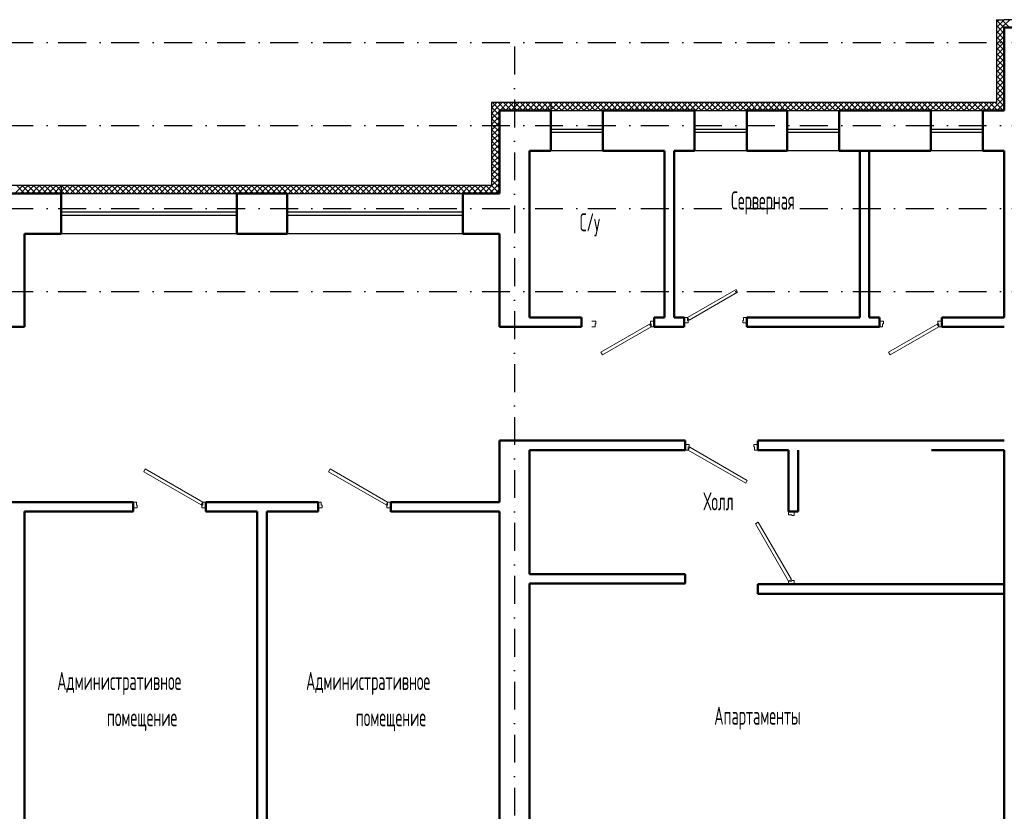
# Model space of a CAD drawing. Extents: x -1560602 to 321118, y -2308202 to -430103.
# Tile 89 of 104: x -1535127 to -1522665, y -2042018 to -2031993. Entities that reach past the tile are written whole.
import ezdxf

# ---------------------------------------------------------------- set-up
doc = ezdxf.new("R2010")
doc.units = 0
doc.header["$MEASUREMENT"] = 0
doc.linetypes.add('Dot & Dashed', pattern=[670.277762, 352.777767, -176.388884, 0, -141.111112])
doc.linetypes.add('Штрихпунктирная', pattern=[0.670278, 0.352778, -0.176389, 0, -0.141111])
doc.layers.get('0').update_dxf_attribs({"color": 255, "linetype": 'CONTINUOUS'})
doc.layers.add('Двери', color=4, linetype='CONTINUOUS', lineweight=15)
doc.layers.add('стены', color=5, linetype='CONTINUOUS', lineweight=50)
for name, color, linetype in [('Оси', 253, 'Dot & Dashed'), ('отделка', 240, 'CONTINUOUS'), ('Текст', 7, 'CONTINUOUS'), ('Утеплитель', 6, 'CONTINUOUS')]:
    doc.layers.add(name, color=color, linetype=linetype)
doc.styles.get("Standard").update_dxf_attribs({"font": 'spds.shx', "width": 0.7, "height": 250})

msp = doc.modelspace()

# ---------------------------------------------------------------- linework, layer by layer
at = {"color": 0, "ltscale": 100}
for p, q in [((-1522664.7, -2039738.4), (-1522664.7, -2040238.4)), ((-1522664.7, -2040238.4), (-1522664.7, -2041138.4)), ((-1522664.7, -2041838.4), (-1522664.7, -2040938.4))]:
    msp.add_line(p, q, dxfattribs=at)
at = {"layer": 'Двери', "color": 0, "linetype": 'Continuous'}
for p, q in [((-1526674.7, -2035763.1), (-1526059.9, -2035408.1)), ((-1526039.9, -2035442.7), (-1526654.7, -2035797.7)), ((-1526059.9, -2035408.1), (-1526039.9, -2035442.7)), ((-1527884.7, -2035813.1), (-1527834.7, -2035813.1)), ((-1527834.7, -2035843.1), (-1527844.7, -2035843.1)), ((-1527844.7, -2035843.1), (-1527844.7, -2035883.1)), ((-1527834.7, -2035813.1), (-1527834.7, -2035843.1)), ((-1527769.6, -2036203.5), (-1527154.7, -2035848.5)), ((-1527154.7, -2035848.5), (-1527134.7, -2035883.1)), ((-1527144.7, -2035843.1), (-1527144.7, -2035813.1)), ((-1527144.7, -2035813.1), (-1527094.7, -2035813.1)), ((-1527134.7, -2035843.1), (-1527144.7, -2035843.1)), ((-1527134.7, -2035883.1), (-1527134.7, -2035843.1)), ((-1526714.7, -2035763.1), (-1526674.7, -2035763.1)), ((-1526664.7, -2035833.1), (-1526714.7, -2035833.1)), ((-1526674.7, -2035763.1), (-1526674.7, -2035803.1)), ((-1526654.7, -2035797.7), (-1526674.7, -2035763.1)), ((-1526674.7, -2035803.1), (-1526664.7, -2035803.1)), ((-1526664.7, -2035803.1), (-1526664.7, -2035833.1)), ((-1525974.7, -2035833.1), (-1525974.7, -2035803.1)), ((-1525974.7, -2035803.1), (-1525964.7, -2035803.1)), ((-1525924.7, -2035833.1), (-1525974.7, -2035833.1)), ((-1525964.7, -2035803.1), (-1525964.7, -2035763.1)), ((-1525964.7, -2035763.1), (-1525924.7, -2035763.1)), ((-1524244.7, -2035813.1), (-1524194.7, -2035813.1)), ((-1524194.7, -2035843.1), (-1524204.7, -2035843.1)), ((-1524204.7, -2035843.1), (-1524204.7, -2035883.1)), ((-1524194.7, -2035813.1), (-1524194.7, -2035843.1)), ((-1524129.6, -2036203.5), (-1523514.7, -2035848.5)), ((-1523514.7, -2035848.5), (-1523494.7, -2035883.1)), ((-1523504.7, -2035843.1), (-1523504.7, -2035813.1)), ((-1523504.7, -2035813.1), (-1523454.7, -2035813.1)), ((-1523494.7, -2035843.1), (-1523504.7, -2035843.1)), ((-1523494.7, -2035883.1), (-1523494.7, -2035843.1)), ((-1527844.7, -2035883.1), (-1527884.7, -2035883.1)), ((-1527134.7, -2035883.1), (-1527749.6, -2036238.1)), ((-1527094.7, -2035883.1), (-1527134.7, -2035883.1)), ((-1524204.7, -2035883.1), (-1524244.7, -2035883.1)), ((-1523494.7, -2035883.1), (-1524109.6, -2036238.1)), ((-1523454.7, -2035883.1), (-1523494.7, -2035883.1)), ((-1527749.6, -2036238.1), (-1527769.6, -2036203.5)), ((-1524109.6, -2036238.1), (-1524129.6, -2036203.5)), ((-1526654.7, -2037373.1), (-1526704.7, -2037373.1)), ((-1526654.7, -2037403.1), (-1526654.7, -2037373.1)), ((-1525784.7, -2037373.1), (-1525834.7, -2037373.1)), ((-1525834.7, -2037373.1), (-1525834.7, -2037403.1)), ((-1526704.7, -2037443.1), (-1526664.7, -2037443.1)), ((-1526664.7, -2037443.1), (-1526664.7, -2037403.1)), ((-1526664.7, -2037403.1), (-1526654.7, -2037403.1)), ((-1526644.7, -2037408.5), (-1526664.7, -2037443.1)), ((-1526664.7, -2037443.1), (-1525937.3, -2037863.1)), ((-1525917.3, -2037828.5), (-1526644.7, -2037408.5)), ((-1525834.7, -2037403.1), (-1525824.7, -2037403.1)), ((-1525824.7, -2037403.1), (-1525824.7, -2037443.1)), ((-1525824.7, -2037443.1), (-1525784.7, -2037443.1)), ((-1533537.2, -2037683.1), (-1533557.2, -2037717.7)), ((-1533557.2, -2037717.7), (-1532829.7, -2038137.7)), ((-1532809.7, -2038103.1), (-1533537.2, -2037683.1)), ((-1531197.2, -2037683.1), (-1531217.2, -2037717.7)), ((-1531217.2, -2037717.7), (-1530489.7, -2038137.7)), ((-1530469.7, -2038103.1), (-1531197.2, -2037683.1)), ((-1525937.3, -2037863.1), (-1525917.3, -2037828.5)), ((-1533649.7, -2038103.1), (-1533689.7, -2038103.1)), ((-1533649.7, -2038143.1), (-1533649.7, -2038103.1)), ((-1532829.7, -2038137.7), (-1532809.7, -2038103.1)), ((-1532769.7, -2038103.1), (-1532809.7, -2038103.1)), ((-1532809.7, -2038103.1), (-1532809.7, -2038143.1)), ((-1531309.7, -2038103.1), (-1531349.7, -2038103.1)), ((-1531309.7, -2038143.1), (-1531309.7, -2038103.1)), ((-1530489.7, -2038137.7), (-1530469.7, -2038103.1)), ((-1530429.7, -2038103.1), (-1530469.7, -2038103.1)), ((-1530469.7, -2038103.1), (-1530469.7, -2038143.1)), ((-1533689.7, -2038173.1), (-1533639.7, -2038173.1)), ((-1533639.7, -2038143.1), (-1533649.7, -2038143.1)), ((-1533639.7, -2038173.1), (-1533639.7, -2038143.1)), ((-1532809.7, -2038143.1), (-1532819.7, -2038143.1)), ((-1532819.7, -2038143.1), (-1532819.7, -2038173.1)), ((-1532819.7, -2038173.1), (-1532769.7, -2038173.1)), ((-1531349.7, -2038173.1), (-1531299.7, -2038173.1)), ((-1531299.7, -2038143.1), (-1531309.7, -2038143.1)), ((-1531299.7, -2038173.1), (-1531299.7, -2038143.1)), ((-1530469.7, -2038143.1), (-1530479.7, -2038143.1)), ((-1530479.7, -2038143.1), (-1530479.7, -2038173.1)), ((-1530479.7, -2038173.1), (-1530429.7, -2038173.1)), ((-1525394.7, -2038263.1), (-1525394.7, -2038223.1)), ((-1525324.7, -2038223.1), (-1525324.7, -2038273.1)), ((-1525814.7, -2038375.6), (-1525780.1, -2038355.6)), ((-1525780.1, -2038355.6), (-1525360.1, -2039083.1)), ((-1525354.7, -2038263.1), (-1525394.7, -2038263.1)), ((-1525354.7, -2038273.1), (-1525354.7, -2038263.1)), ((-1525324.7, -2038273.1), (-1525354.7, -2038273.1)), ((-1525394.7, -2039103.1), (-1525814.7, -2038375.6)), ((-1525360.1, -2039083.1), (-1525394.7, -2039103.1)), ((-1525394.7, -2039143.1), (-1525394.7, -2039103.1)), ((-1525394.7, -2039103.1), (-1525354.7, -2039103.1)), ((-1525354.7, -2039103.1), (-1525354.7, -2039093.1)), ((-1525354.7, -2039093.1), (-1525324.7, -2039093.1)), ((-1525324.7, -2039093.1), (-1525324.7, -2039143.1))]:
    msp.add_line(p, q, dxfattribs=at)
at = {"layer": 'Оси', "color": 0, "linetype": 'Штрихпунктирная', "lineweight": -3, "ltscale": 1000}
for p, q in [((-1556760.1, -2032283.4), (-1508694.7, -2032283.4)), ((-1528864.7, -2032333.4), (-1528864.7, -2057488.4)), ((-1556760.1, -2033333.4), (-1497304.7, -2033333.4)), ((-1556760.1, -2034383.4), (-1497304.7, -2034383.4)), ((-1556760.1, -2035433.4), (-1497304.7, -2035433.4))]:
    msp.add_line(p, q, dxfattribs=at)
at = {"layer": 'отделка', "color": 0, "ltscale": 100}
for p, q in [((-1528404.7, -2033143.1), (-1527744.7, -2033143.1)), ((-1526584.7, -2033143.1), (-1525924.7, -2033143.1)), ((-1525414.7, -2033143.1), (-1524754.7, -2033143.1)), ((-1523594.7, -2033143.1), (-1522934.7, -2033143.1)), ((-1528404.7, -2033378.1), (-1527744.7, -2033378.1)), ((-1526584.7, -2033378.1), (-1525924.7, -2033378.1)), ((-1525414.7, -2033378.1), (-1524754.7, -2033378.1)), ((-1523594.7, -2033378.1), (-1522934.7, -2033378.1)), ((-1528404.7, -2033418.1), (-1527744.7, -2033418.1)), ((-1526584.7, -2033418.1), (-1525924.7, -2033418.1)), ((-1525414.7, -2033418.1), (-1524754.7, -2033418.1)), ((-1523594.7, -2033418.1), (-1522934.7, -2033418.1)), ((-1527744.7, -2033653.1), (-1528404.7, -2033653.1)), ((-1525924.7, -2033653.1), (-1526584.7, -2033653.1)), ((-1524754.7, -2033653.1), (-1525414.7, -2033653.1)), ((-1522934.7, -2033653.1), (-1523594.7, -2033653.1)), ((-1534599.7, -2034193.1), (-1532379.7, -2034193.1)), ((-1531739.7, -2034193.1), (-1529519.7, -2034193.1)), ((-1534599.7, -2034428.1), (-1532379.7, -2034428.1)), ((-1534599.7, -2034468.1), (-1532379.7, -2034468.1)), ((-1531739.7, -2034428.1), (-1529519.7, -2034428.1)), ((-1531739.7, -2034468.1), (-1529519.7, -2034468.1)), ((-1532379.7, -2034703.1), (-1534599.7, -2034703.1)), ((-1529519.7, -2034703.1), (-1531739.7, -2034703.1))]:
    msp.add_line(p, q, dxfattribs=at)
at = {"layer": 'стены', "color": 0, "ltscale": 100}
for p, q in [((-1522664.7, -2032093.1), (-1522664.7, -2033143.1)), ((-1521764.7, -2032093.1), (-1522664.7, -2032093.1)), ((-1529054.7, -2033143.1), (-1529054.7, -2033653.1)), ((-1528404.7, -2033143.1), (-1529054.7, -2033143.1)), ((-1528404.7, -2033653.1), (-1528404.7, -2033143.1)), ((-1526584.7, -2033143.1), (-1527744.7, -2033143.1)), ((-1527744.7, -2033143.1), (-1527744.7, -2033653.1)), ((-1526584.7, -2033653.1), (-1526584.7, -2033143.1)), ((-1525414.7, -2033143.1), (-1525924.7, -2033143.1)), ((-1525924.7, -2033143.1), (-1525924.7, -2033213.1)), ((-1525924.7, -2033213.1), (-1525924.7, -2033653.1)), ((-1525414.7, -2033143.1), (-1525414.7, -2033213.1)), ((-1525414.7, -2033213.1), (-1525414.7, -2033653.1)), ((-1523594.7, -2033143.1), (-1524754.7, -2033143.1)), ((-1524754.7, -2033143.1), (-1524754.7, -2033213.1)), ((-1524754.7, -2033213.1), (-1524754.7, -2033653.1)), ((-1523594.7, -2033143.1), (-1523594.7, -2033213.1)), ((-1523594.7, -2033213.1), (-1523594.7, -2033653.1)), ((-1522664.7, -2033143.1), (-1522934.7, -2033143.1)), ((-1522934.7, -2033143.1), (-1522934.7, -2033213.1)), ((-1522934.7, -2033213.1), (-1522934.7, -2033653.1)), ((-1529054.7, -2033653.1), (-1529054.7, -2034193.1)), ((-1528674.7, -2034193.1), (-1528674.7, -2033653.1)), ((-1528674.7, -2033653.1), (-1528404.7, -2033653.1)), ((-1527744.7, -2033653.1), (-1526964.7, -2033653.1)), ((-1526964.7, -2033653.1), (-1526964.7, -2035763.1)), ((-1526844.7, -2033653.1), (-1526584.7, -2033653.1)), ((-1526844.7, -2035763.1), (-1526844.7, -2033653.1)), ((-1525924.7, -2033653.1), (-1525414.7, -2033653.1)), ((-1524754.7, -2033653.1), (-1523594.7, -2033653.1)), ((-1524494.7, -2035763.1), (-1524494.7, -2033653.1)), ((-1524374.7, -2033653.1), (-1524374.7, -2035763.1)), ((-1522934.7, -2033653.1), (-1522664.7, -2033653.1)), ((-1522664.7, -2033653.1), (-1522664.7, -2035763.1)), ((-1534599.7, -2034193.1), (-1535444.7, -2034193.1)), ((-1534599.7, -2034193.1), (-1534599.7, -2034263.1)), ((-1531739.7, -2034193.1), (-1532379.7, -2034193.1)), ((-1532379.7, -2034193.1), (-1532379.7, -2034263.1)), ((-1531739.7, -2034193.1), (-1531739.7, -2034263.1)), ((-1529519.7, -2034193.1), (-1529519.7, -2034263.1)), ((-1529054.7, -2034193.1), (-1529519.7, -2034193.1)), ((-1528674.7, -2035763.1), (-1528674.7, -2034193.1)), ((-1534599.7, -2034263.1), (-1534599.7, -2034703.1)), ((-1532379.7, -2034263.1), (-1532379.7, -2034703.1)), ((-1531739.7, -2034263.1), (-1531739.7, -2034703.1)), ((-1529519.7, -2034263.1), (-1529519.7, -2034703.1)), ((-1535064.7, -2034703.1), (-1534599.7, -2034703.1)), ((-1535064.7, -2035243.1), (-1535064.7, -2034703.1)), ((-1532379.7, -2034703.1), (-1531739.7, -2034703.1)), ((-1529519.7, -2034703.1), (-1529054.7, -2034703.1)), ((-1529054.7, -2034703.1), (-1529054.7, -2035883.1)), ((-1535064.7, -2035753.1), (-1535064.7, -2035243.1)), ((-1535064.7, -2035883.1), (-1535064.7, -2035753.1)), ((-1528014.7, -2035763.1), (-1528674.7, -2035763.1)), ((-1528014.7, -2035883.1), (-1528014.7, -2035763.1)), ((-1528014.7, -2035763.1), (-1528014.7, -2035883.1)), ((-1526964.7, -2035763.1), (-1527094.7, -2035763.1)), ((-1527094.7, -2035765), (-1527094.7, -2035885)), ((-1527094.7, -2035858.1), (-1527094.7, -2035788.1)), ((-1526714.7, -2035763.4), (-1526844.7, -2035763.1)), ((-1526714.7, -2035883.1), (-1526714.7, -2035763.1)), ((-1525924.7, -2035763.1), (-1524494.7, -2035763.1)), ((-1525924.7, -2035883.1), (-1525924.7, -2035763.1)), ((-1524374.7, -2035763.1), (-1524244.7, -2035763.1)), ((-1524244.7, -2035788.1), (-1524244.7, -2035763.1)), ((-1524244.7, -2035858.1), (-1524244.7, -2035788.1)), ((-1524244.7, -2035883.1), (-1524244.7, -2035858.1)), ((-1523454.7, -2035883.1), (-1523454.7, -2035763.1)), ((-1522664.7, -2035763.1), (-1523454.7, -2035763.1)), ((-1529054.7, -2035883.1), (-1528014.7, -2035883.1)), ((-1527094.7, -2035883.1), (-1526714.7, -2035883.1)), ((-1524244.7, -2035883.1), (-1525924.7, -2035883.1)), ((-1523454.7, -2035883.1), (-1522664.7, -2035883.1)), ((-1529054.7, -2037323.1), (-1529054.7, -2038103.1)), ((-1526704.7, -2037323.1), (-1528674.7, -2037323.1)), ((-1526704.7, -2037323.1), (-1526704.7, -2037443.1)), ((-1522664.7, -2037323.1), (-1525784.7, -2037323.1)), ((-1525784.7, -2037325), (-1525784.7, -2037445)), ((-1528674.7, -2037443.1), (-1526704.7, -2037443.1)), ((-1528674.7, -2039013.1), (-1528674.7, -2037443.1)), ((-1525784.7, -2037443.1), (-1525394.7, -2037443.1)), ((-1525394.7, -2037443.1), (-1525394.7, -2038223.1)), ((-1525274.7, -2038223.1), (-1525274.7, -2037443.1)), ((-1523584.7, -2037443.1), (-1522664.7, -2037443.1)), ((-1522664.8, -2038990.1), (-1522664.8, -2037466.1)), ((-1522664.7, -2037443.1), (-1522664.7, -2039143.1)), ((-1533689.7, -2038103.1), (-1535444.7, -2038103.1)), ((-1533689.7, -2038103.1), (-1533689.7, -2038223.1)), ((-1531349.7, -2038103.1), (-1532769.7, -2038103.1)), ((-1532769.7, -2038103.1), (-1532769.7, -2038223.1)), ((-1531349.7, -2038103.1), (-1531349.7, -2038223.1)), ((-1529054.7, -2038103.1), (-1530429.7, -2038103.1)), ((-1530429.7, -2038105), (-1530429.7, -2038225)), ((-1535064.7, -2038223.1), (-1533689.7, -2038223.1)), ((-1535064.7, -2042813.4), (-1535064.7, -2038223.1)), ((-1532769.7, -2038223.1), (-1532119.7, -2038223.1)), ((-1532119.7, -2038223.1), (-1532119.7, -2042813.4)), ((-1531999.7, -2042813.4), (-1531999.7, -2038223.1)), ((-1531999.7, -2038223.1), (-1531349.7, -2038223.1)), ((-1530429.7, -2038223.1), (-1529054.7, -2038223.1)), ((-1529054.7, -2038223.1), (-1529054.7, -2042813.4)), ((-1525394.7, -2038223.1), (-1525274.7, -2038223.1)), ((-1526704.7, -2039013.1), (-1528674.7, -2039013.1)), ((-1528674.7, -2039133.1), (-1526704.7, -2039133.1)), ((-1528674.7, -2042813.4), (-1528674.7, -2039133.1)), ((-1522664.7, -2039143.1), (-1525784.7, -2039143.1)), ((-1522664.7, -2039133.1), (-1522664.7, -2042813.4)), ((-1525784.7, -2039263.1), (-1522664.7, -2039263.1))]:
    msp.add_line(p, q, dxfattribs=at)
at = {"layer": 'стены', "color": 0, "linetype": 'Continuous', "ltscale": 100}
for p, q in [((-1525924.7, -2033143.1), (-1525924.7, -2033213.1)), ((-1525414.7, -2033143.1), (-1525414.7, -2033213.1)), ((-1524754.7, -2033143.1), (-1524754.7, -2033213.1)), ((-1523594.7, -2033143.1), (-1523594.7, -2033213.1)), ((-1522934.7, -2033143.1), (-1522934.7, -2033213.1)), ((-1534599.7, -2034193.1), (-1534599.7, -2034263.1)), ((-1532379.7, -2034193.1), (-1532379.7, -2034263.1)), ((-1531739.7, -2034193.1), (-1531739.7, -2034263.1)), ((-1529519.7, -2034193.1), (-1529519.7, -2034263.1)), ((-1524244.7, -2035858.1), (-1524244.7, -2035788.1)), ((-1524244.7, -2035858.1), (-1524244.7, -2035788.1)), ((-1523454.7, -2035763.1), (-1523454.7, -2035883.1)), ((-1523454.7, -2035883.1), (-1523454.7, -2035763.1)), ((-1535064.7, -2035883.1), (-1535444.7, -2035883.1)), ((-1528674.7, -2037323.1), (-1529054.7, -2037323.1)), ((-1526704.7, -2039038.1), (-1526704.7, -2039013.1)), ((-1526704.7, -2039038.1), (-1526704.7, -2039133.1)), ((-1525784.7, -2039143.1), (-1525784.7, -2039263.1))]:
    msp.add_line(p, q, dxfattribs=at)
at = {"layer": 'Утеплитель', "color": 0, "ltscale": 100}
for p, q in [((-1522764.7, -2031993.1), (-1522764.7, -2033043.1)), ((-1522764.7, -2031993.1), (-1522664.7, -2031993.1)), ((-1522749.8, -2032012.1), (-1522764.7, -2031997.1)), ((-1522764.7, -2032022.3), (-1522751.9, -2032009.4)), ((-1522751.9, -2032009.4), (-1522735.5, -2031993.1)), ((-1522668.8, -2032093.1), (-1522749.8, -2032012.1)), ((-1522720.7, -2032049), (-1522664.8, -2031993.1)), ((-1522664.7, -2032026.4), (-1522698.1, -2031993.1)), ((-1521764.7, -2031993.1), (-1522664.7, -2031993.1)), ((-1522664.7, -2032063.7), (-1522594.1, -2031993.1)), ((-1522764.7, -2032093), (-1522720.7, -2032049)), ((-1522739.5, -2032093.1), (-1522764.7, -2032067.8)), ((-1522764.7, -2032163.7), (-1522694.1, -2032093.1)), ((-1522764.7, -2032234.5), (-1522664.7, -2032134.5)), ((-1522664.7, -2032238.6), (-1522764.7, -2032138.6)), ((-1522664.7, -2032167.8), (-1522739.5, -2032093.1)), ((-1522694.1, -2032093.1), (-1522689.6, -2032088.6)), ((-1522689.6, -2032088.6), (-1522664.7, -2032063.7)), ((-1522598.1, -2032093.1), (-1522664.7, -2032026.4)), ((-1522764.7, -2032305.2), (-1522664.7, -2032205.2)), ((-1522664.7, -2032309.3), (-1522764.7, -2032209.3)), ((-1522764.7, -2032375.9), (-1522664.7, -2032275.9)), ((-1522664.7, -2032380), (-1522764.7, -2032280)), ((-1522764.7, -2032446.6), (-1522664.7, -2032346.6)), ((-1522664.7, -2032450.7), (-1522764.7, -2032350.7)), ((-1522764.7, -2032517.3), (-1522664.7, -2032417.3)), ((-1522664.7, -2032521.4), (-1522764.7, -2032421.4)), ((-1522764.7, -2032588), (-1522664.7, -2032488)), ((-1522664.7, -2032592.1), (-1522764.7, -2032492.1)), ((-1522764.7, -2032658.7), (-1522664.7, -2032558.7)), ((-1522664.7, -2032662.8), (-1522764.7, -2032562.8)), ((-1522764.7, -2032729.4), (-1522664.7, -2032629.4)), ((-1522664.7, -2032733.5), (-1522764.7, -2032633.5)), ((-1522764.7, -2032800.1), (-1522664.7, -2032700.1)), ((-1522664.7, -2032804.2), (-1522764.7, -2032704.2)), ((-1522764.7, -2032870.9), (-1522664.7, -2032770.9)), ((-1522664.7, -2032875), (-1522764.7, -2032775)), ((-1522764.7, -2032941.6), (-1522664.7, -2032841.6)), ((-1522664.7, -2032945.7), (-1522764.7, -2032845.7)), ((-1522764.7, -2033012.3), (-1522664.7, -2032912.3)), ((-1522664.7, -2033016.4), (-1522764.7, -2032916.4)), ((-1522664.7, -2033087.1), (-1522764.7, -2032987.1)), ((-1522744.8, -2033063), (-1522664.7, -2032983)), ((-1529154.7, -2033043.1), (-1529154.7, -2033143.1)), ((-1529154.7, -2033043.1), (-1529154.7, -2034093.1)), ((-1528404.7, -2033043.1), (-1529154.7, -2033043.1)), ((-1529154.7, -2033109), (-1529121.5, -2033075.8)), ((-1529054.7, -2033202.5), (-1529154.7, -2033102.5)), ((-1529154.7, -2033179.7), (-1529085.9, -2033110.9)), ((-1529043.4, -2033143.1), (-1529143.4, -2033043.1)), ((-1529121.8, -2033076.1), (-1529088.8, -2033043.1)), ((-1529086.4, -2033111.4), (-1529018.1, -2033043.1)), ((-1528972.7, -2033143.1), (-1529072.7, -2033043.1)), ((-1529047.4, -2033143.1), (-1528947.4, -2033043.1)), ((-1528902, -2033143.1), (-1529002, -2033043.1)), ((-1528976.7, -2033143.1), (-1528876.7, -2033043.1)), ((-1528831.3, -2033143.1), (-1528931.3, -2033043.1)), ((-1528906, -2033143.1), (-1528806, -2033043.1)), ((-1528760.6, -2033143.1), (-1528860.6, -2033043.1)), ((-1528835.2, -2033143.1), (-1528735.2, -2033043.1)), ((-1528689.9, -2033143.1), (-1528789.9, -2033043.1)), ((-1528764.5, -2033143.1), (-1528664.5, -2033043.1)), ((-1528619.2, -2033143.1), (-1528719.2, -2033043.1)), ((-1528693.8, -2033143.1), (-1528593.8, -2033043.1)), ((-1528548.4, -2033143.1), (-1528648.4, -2033043.1)), ((-1528623.1, -2033143.1), (-1528523.1, -2033043.1)), ((-1528477.7, -2033143.1), (-1528577.7, -2033043.1)), ((-1528552.4, -2033143.1), (-1528452.4, -2033043.1)), ((-1528407, -2033143.1), (-1528507, -2033043.1)), ((-1528481.7, -2033143.1), (-1528404.7, -2033066.1)), ((-1528404.7, -2033074.7), (-1528436.3, -2033043.1)), ((-1528411, -2033143.1), (-1528404.7, -2033136.8)), ((-1528404.7, -2033043.1), (-1528404.7, -2033143.1)), ((-1528404.7, -2033043.1), (-1528404.7, -2033143.1)), ((-1522764.7, -2033043.1), (-1528404.7, -2033043.1)), ((-1528404.7, -2033066.1), (-1528381.7, -2033043.1)), ((-1528404.7, -2033136.8), (-1528311, -2033043.1)), ((-1528336.3, -2033143.1), (-1528404.7, -2033074.7)), ((-1528265.6, -2033143.1), (-1528365.6, -2033043.1)), ((-1528340.3, -2033143.1), (-1528240.3, -2033043.1)), ((-1528194.9, -2033143.1), (-1528294.9, -2033043.1)), ((-1528269.6, -2033143.1), (-1528169.6, -2033043.1)), ((-1528124.2, -2033143.1), (-1528224.2, -2033043.1)), ((-1528198.9, -2033143.1), (-1528098.9, -2033043.1)), ((-1528053.5, -2033143.1), (-1528153.5, -2033043.1)), ((-1528128.1, -2033143.1), (-1528028.1, -2033043.1)), ((-1527982.8, -2033143.1), (-1528082.8, -2033043.1)), ((-1528057.4, -2033143.1), (-1527957.4, -2033043.1)), ((-1527912, -2033143.1), (-1528012, -2033043.1)), ((-1527986.7, -2033143.1), (-1527886.7, -2033043.1)), ((-1527841.3, -2033143.1), (-1527941.3, -2033043.1)), ((-1527916, -2033143.1), (-1527816, -2033043.1)), ((-1527770.6, -2033143.1), (-1527870.6, -2033043.1)), ((-1527845.3, -2033143.1), (-1527745.3, -2033043.1)), ((-1527699.9, -2033143.1), (-1527799.9, -2033043.1)), ((-1527774.6, -2033143.1), (-1527674.6, -2033043.1)), ((-1527629.2, -2033143.1), (-1527729.2, -2033043.1)), ((-1527703.9, -2033143.1), (-1527603.9, -2033043.1)), ((-1527558.5, -2033143.1), (-1527658.5, -2033043.1)), ((-1527633.2, -2033143.1), (-1527533.2, -2033043.1)), ((-1527487.8, -2033143.1), (-1527587.8, -2033043.1)), ((-1527562.5, -2033143.1), (-1527462.5, -2033043.1)), ((-1527417.1, -2033143.1), (-1527517.1, -2033043.1)), ((-1527491.7, -2033143.1), (-1527391.7, -2033043.1)), ((-1527346.4, -2033143.1), (-1527446.4, -2033043.1)), ((-1527421, -2033143.1), (-1527321, -2033043.1)), ((-1527275.7, -2033143.1), (-1527375.7, -2033043.1)), ((-1527350.3, -2033143.1), (-1527250.3, -2033043.1)), ((-1527204.9, -2033143.1), (-1527304.9, -2033043.1)), ((-1527279.6, -2033143.1), (-1527179.6, -2033043.1)), ((-1527134.2, -2033143.1), (-1527234.2, -2033043.1)), ((-1527208.9, -2033143.1), (-1527108.9, -2033043.1)), ((-1527063.5, -2033143.1), (-1527163.5, -2033043.1)), ((-1527138.2, -2033143.1), (-1527038.2, -2033043.1)), ((-1526992.8, -2033143.1), (-1527092.8, -2033043.1)), ((-1527067.5, -2033143.1), (-1526967.5, -2033043.1)), ((-1526922.1, -2033143.1), (-1527022.1, -2033043.1)), ((-1526996.8, -2033143.1), (-1526896.8, -2033043.1)), ((-1526851.4, -2033143.1), (-1526951.4, -2033043.1)), ((-1526926.1, -2033143.1), (-1526826.1, -2033043.1)), ((-1526780.7, -2033143.1), (-1526880.7, -2033043.1)), ((-1526855.3, -2033143.1), (-1526755.3, -2033043.1)), ((-1526710, -2033143.1), (-1526810, -2033043.1)), ((-1526784.6, -2033143.1), (-1526684.6, -2033043.1)), ((-1526639.3, -2033143.1), (-1526739.3, -2033043.1)), ((-1526713.9, -2033143.1), (-1526613.9, -2033043.1)), ((-1526568.5, -2033143.1), (-1526668.5, -2033043.1)), ((-1526643.2, -2033143.1), (-1526543.2, -2033043.1)), ((-1526497.8, -2033143.1), (-1526597.8, -2033043.1)), ((-1526572.5, -2033143.1), (-1526472.5, -2033043.1)), ((-1526427.1, -2033143.1), (-1526527.1, -2033043.1)), ((-1526501.8, -2033143.1), (-1526401.8, -2033043.1)), ((-1526356.4, -2033143.1), (-1526456.4, -2033043.1)), ((-1526431.1, -2033143.1), (-1526331.1, -2033043.1)), ((-1526285.7, -2033143.1), (-1526385.7, -2033043.1)), ((-1526360.4, -2033143.1), (-1526260.4, -2033043.1)), ((-1526215, -2033143.1), (-1526315, -2033043.1)), ((-1526289.7, -2033143.1), (-1526189.7, -2033043.1)), ((-1526144.3, -2033143.1), (-1526244.3, -2033043.1)), ((-1526219, -2033143.1), (-1526119, -2033043.1)), ((-1526073.6, -2033143.1), (-1526173.6, -2033043.1)), ((-1526148.2, -2033143.1), (-1526048.2, -2033043.1)), ((-1526002.9, -2033143.1), (-1526102.9, -2033043.1)), ((-1526077.5, -2033143.1), (-1525977.5, -2033043.1)), ((-1525932.1, -2033143.1), (-1526032.1, -2033043.1)), ((-1526006.8, -2033143.1), (-1525906.8, -2033043.1)), ((-1525861.4, -2033143.1), (-1525961.4, -2033043.1)), ((-1525936.1, -2033143.1), (-1525836.1, -2033043.1)), ((-1525790.7, -2033143.1), (-1525890.7, -2033043.1)), ((-1525865.4, -2033143.1), (-1525765.4, -2033043.1)), ((-1525720, -2033143.1), (-1525820, -2033043.1)), ((-1525794.7, -2033143.1), (-1525694.7, -2033043.1)), ((-1525649.3, -2033143.1), (-1525749.3, -2033043.1)), ((-1525724, -2033143.1), (-1525624, -2033043.1)), ((-1525578.6, -2033143.1), (-1525678.6, -2033043.1)), ((-1525653.3, -2033143.1), (-1525553.3, -2033043.1)), ((-1525507.9, -2033143.1), (-1525607.9, -2033043.1)), ((-1525582.6, -2033143.1), (-1525482.6, -2033043.1)), ((-1525437.2, -2033143.1), (-1525537.2, -2033043.1)), ((-1525511.8, -2033143.1), (-1525411.8, -2033043.1)), ((-1525366.5, -2033143.1), (-1525466.5, -2033043.1)), ((-1525441.1, -2033143.1), (-1525341.1, -2033043.1)), ((-1525295.8, -2033143.1), (-1525395.8, -2033043.1)), ((-1525370.4, -2033143.1), (-1525270.4, -2033043.1)), ((-1525225, -2033143.1), (-1525325, -2033043.1)), ((-1525299.7, -2033143.1), (-1525199.7, -2033043.1)), ((-1525154.3, -2033143.1), (-1525254.3, -2033043.1)), ((-1525229, -2033143.1), (-1525129, -2033043.1)), ((-1525083.6, -2033143.1), (-1525183.6, -2033043.1)), ((-1525158.3, -2033143.1), (-1525058.3, -2033043.1)), ((-1525012.9, -2033143.1), (-1525112.9, -2033043.1)), ((-1525087.6, -2033143.1), (-1524987.6, -2033043.1)), ((-1524942.2, -2033143.1), (-1525042.2, -2033043.1)), ((-1525016.9, -2033143.1), (-1524916.9, -2033043.1)), ((-1524871.5, -2033143.1), (-1524971.5, -2033043.1)), ((-1524946.2, -2033143.1), (-1524846.2, -2033043.1)), ((-1524800.8, -2033143.1), (-1524900.8, -2033043.1)), ((-1524875.5, -2033143.1), (-1524775.5, -2033043.1)), ((-1524730.1, -2033143.1), (-1524830.1, -2033043.1)), ((-1524804.7, -2033143.1), (-1524704.7, -2033043.1)), ((-1524659.4, -2033143.1), (-1524759.4, -2033043.1)), ((-1524734, -2033143.1), (-1524634, -2033043.1)), ((-1524588.6, -2033143.1), (-1524688.6, -2033043.1)), ((-1524663.3, -2033143.1), (-1524563.3, -2033043.1)), ((-1524517.9, -2033143.1), (-1524617.9, -2033043.1)), ((-1524592.6, -2033143.1), (-1524492.6, -2033043.1)), ((-1524447.2, -2033143.1), (-1524547.2, -2033043.1)), ((-1524521.9, -2033143.1), (-1524421.9, -2033043.1)), ((-1524376.5, -2033143.1), (-1524476.5, -2033043.1)), ((-1524451.2, -2033143.1), (-1524351.2, -2033043.1)), ((-1524305.8, -2033143.1), (-1524405.8, -2033043.1)), ((-1524380.5, -2033143.1), (-1524280.5, -2033043.1)), ((-1524235.1, -2033143.1), (-1524335.1, -2033043.1)), ((-1524309.8, -2033143.1), (-1524209.8, -2033043.1)), ((-1524164.4, -2033143.1), (-1524264.4, -2033043.1)), ((-1524239.1, -2033143.1), (-1524139.1, -2033043.1)), ((-1524093.7, -2033143.1), (-1524193.7, -2033043.1)), ((-1524168.3, -2033143.1), (-1524068.3, -2033043.1)), ((-1524023, -2033143.1), (-1524123, -2033043.1)), ((-1524097.6, -2033143.1), (-1523997.6, -2033043.1)), ((-1523952.3, -2033143.1), (-1524052.3, -2033043.1)), ((-1524026.9, -2033143.1), (-1523926.9, -2033043.1)), ((-1523881.5, -2033143.1), (-1523981.5, -2033043.1)), ((-1523956.2, -2033143.1), (-1523856.2, -2033043.1)), ((-1523810.8, -2033143.1), (-1523910.8, -2033043.1)), ((-1523885.5, -2033143.1), (-1523785.5, -2033043.1)), ((-1523740.1, -2033143.1), (-1523840.1, -2033043.1)), ((-1523814.8, -2033143.1), (-1523714.8, -2033043.1)), ((-1523669.4, -2033143.1), (-1523769.4, -2033043.1)), ((-1523744.1, -2033143.1), (-1523644.1, -2033043.1)), ((-1523598.7, -2033143.1), (-1523698.7, -2033043.1)), ((-1523673.4, -2033143.1), (-1523573.4, -2033043.1)), ((-1523528, -2033143.1), (-1523628, -2033043.1)), ((-1523602.7, -2033143.1), (-1523502.7, -2033043.1)), ((-1523457.3, -2033143.1), (-1523557.3, -2033043.1)), ((-1523531.9, -2033143.1), (-1523431.9, -2033043.1)), ((-1523386.6, -2033143.1), (-1523486.6, -2033043.1)), ((-1523461.2, -2033143.1), (-1523361.2, -2033043.1)), ((-1523315.9, -2033143.1), (-1523415.9, -2033043.1)), ((-1523390.5, -2033143.1), (-1523290.5, -2033043.1)), ((-1523245.1, -2033143.1), (-1523345.1, -2033043.1)), ((-1523319.8, -2033143.1), (-1523219.8, -2033043.1)), ((-1523174.4, -2033143.1), (-1523274.4, -2033043.1)), ((-1523249.1, -2033143.1), (-1523149.1, -2033043.1)), ((-1523103.7, -2033143.1), (-1523203.7, -2033043.1)), ((-1523178.4, -2033143.1), (-1523078.4, -2033043.1)), ((-1523033, -2033143.1), (-1523133, -2033043.1)), ((-1523107.7, -2033143.1), (-1523007.7, -2033043.1)), ((-1522962.3, -2033143.1), (-1523062.3, -2033043.1)), ((-1523037, -2033143.1), (-1522937, -2033043.1)), ((-1522891.6, -2033143.1), (-1522991.6, -2033043.1)), ((-1522966.3, -2033143.1), (-1522866.3, -2033043.1)), ((-1522820.9, -2033143.1), (-1522920.9, -2033043.1)), ((-1522895.6, -2033143.1), (-1522795.6, -2033043.1)), ((-1522750.2, -2033143.1), (-1522850.2, -2033043.1)), ((-1522824.8, -2033143.1), (-1522744.8, -2033063)), ((-1522679.5, -2033143.1), (-1522779.5, -2033043.1)), ((-1522754.1, -2033143.1), (-1522709.4, -2033098.4)), ((-1522709.4, -2033098.4), (-1522664.7, -2033053.7)), ((-1522683.4, -2033143.1), (-1522674.1, -2033133.7)), ((-1522674.1, -2033133.7), (-1522664.7, -2033124.4)), ((-1529154.7, -2033250.4), (-1529054.7, -2033150.4)), ((-1529054.7, -2033273.2), (-1529154.7, -2033173.2)), ((-1529154.7, -2033321.2), (-1529054.7, -2033221.2)), ((-1529054.7, -2033343.9), (-1529154.7, -2033243.9)), ((-1529154.7, -2033391.9), (-1529054.7, -2033291.9)), ((-1529054.7, -2033414.6), (-1529154.7, -2033314.6)), ((-1529154.7, -2033462.6), (-1529054.7, -2033362.6)), ((-1529054.7, -2033485.3), (-1529154.7, -2033385.3)), ((-1529154.7, -2033533.3), (-1529054.7, -2033433.3)), ((-1529054.7, -2033556), (-1529154.7, -2033456)), ((-1529154.7, -2033604), (-1529054.7, -2033504)), ((-1529054.7, -2033626.7), (-1529154.7, -2033526.7)), ((-1529154.7, -2033674.7), (-1529054.7, -2033574.7)), ((-1529054.7, -2033697.4), (-1529154.7, -2033597.4)), ((-1529154.7, -2033745.4), (-1529054.7, -2033645.4)), ((-1529054.7, -2033768.2), (-1529154.7, -2033668.2)), ((-1529154.7, -2033816.1), (-1529054.7, -2033716.1)), ((-1529054.7, -2033838.9), (-1529154.7, -2033738.9)), ((-1529154.7, -2033886.8), (-1529054.7, -2033786.8)), ((-1529054.7, -2033909.6), (-1529154.7, -2033809.6)), ((-1529154.7, -2033957.6), (-1529054.7, -2033857.6)), ((-1529054.7, -2033980.3), (-1529154.7, -2033880.3)), ((-1529154.7, -2034028.3), (-1529054.7, -2033928.3)), ((-1529054.7, -2034051), (-1529154.7, -2033951)), ((-1529148.9, -2034093.1), (-1529054.7, -2033999)), ((-1534599.7, -2034093.1), (-1535544.7, -2034093.1)), ((-1535188.5, -2034193.1), (-1535088.5, -2034093.1)), ((-1535064.5, -2034193.1), (-1535164.5, -2034093.1)), ((-1535117.8, -2034193.1), (-1535017.8, -2034093.1)), ((-1534993.8, -2034193.1), (-1535093.8, -2034093.1)), ((-1535047.1, -2034193.1), (-1534947.1, -2034093.1)), ((-1534923.1, -2034193.1), (-1535023.1, -2034093.1)), ((-1534976.4, -2034193.1), (-1534876.4, -2034093.1)), ((-1534852.4, -2034193.1), (-1534952.4, -2034093.1)), ((-1534905.7, -2034193.1), (-1534805.7, -2034093.1)), ((-1534781.6, -2034193.1), (-1534881.6, -2034093.1)), ((-1534835, -2034193.1), (-1534735, -2034093.1)), ((-1534710.9, -2034193.1), (-1534810.9, -2034093.1)), ((-1534764.3, -2034193.1), (-1534664.3, -2034093.1)), ((-1534640.2, -2034193.1), (-1534740.2, -2034093.1)), ((-1534693.6, -2034193.1), (-1534599.7, -2034099.3)), ((-1534599.7, -2034162.9), (-1534669.5, -2034093.1)), ((-1534599.7, -2034093.1), (-1534599.7, -2034193.1)), ((-1534599.7, -2034093.1), (-1534599.7, -2034193.1)), ((-1529154.7, -2034093.1), (-1534599.7, -2034093.1)), ((-1534599.7, -2034099.3), (-1534593.6, -2034093.1)), ((-1534599.7, -2034170), (-1534522.9, -2034093.1)), ((-1534498.8, -2034193.1), (-1534598.8, -2034093.1)), ((-1534552.2, -2034193.1), (-1534452.2, -2034093.1)), ((-1534428.1, -2034193.1), (-1534528.1, -2034093.1)), ((-1534481.4, -2034193.1), (-1534381.4, -2034093.1)), ((-1534357.4, -2034193.1), (-1534457.4, -2034093.1)), ((-1534410.7, -2034193.1), (-1534310.7, -2034093.1)), ((-1534286.7, -2034193.1), (-1534386.7, -2034093.1)), ((-1534340, -2034193.1), (-1534240, -2034093.1)), ((-1534216, -2034193.1), (-1534316, -2034093.1)), ((-1534269.3, -2034193.1), (-1534169.3, -2034093.1)), ((-1534145.2, -2034193.1), (-1534245.2, -2034093.1)), ((-1534198.6, -2034193.1), (-1534098.6, -2034093.1)), ((-1534074.5, -2034193.1), (-1534174.5, -2034093.1)), ((-1534127.9, -2034193.1), (-1534027.9, -2034093.1)), ((-1534003.8, -2034193.1), (-1534103.8, -2034093.1)), ((-1534057.2, -2034193.1), (-1533957.2, -2034093.1)), ((-1533933.1, -2034193.1), (-1534033.1, -2034093.1)), ((-1533986.5, -2034193.1), (-1533886.5, -2034093.1)), ((-1533862.4, -2034193.1), (-1533962.4, -2034093.1)), ((-1533915.8, -2034193.1), (-1533815.8, -2034093.1)), ((-1533791.7, -2034193.1), (-1533891.7, -2034093.1)), ((-1533845, -2034193.1), (-1533745, -2034093.1)), ((-1533721, -2034193.1), (-1533821, -2034093.1)), ((-1533774.3, -2034193.1), (-1533674.3, -2034093.1)), ((-1533650.3, -2034193.1), (-1533750.3, -2034093.1)), ((-1533703.6, -2034193.1), (-1533603.6, -2034093.1)), ((-1533579.6, -2034193.1), (-1533679.6, -2034093.1)), ((-1533632.9, -2034193.1), (-1533532.9, -2034093.1)), ((-1533508.9, -2034193.1), (-1533608.9, -2034093.1)), ((-1533562.2, -2034193.1), (-1533462.2, -2034093.1)), ((-1533438.1, -2034193.1), (-1533538.1, -2034093.1)), ((-1533491.5, -2034193.1), (-1533391.5, -2034093.1)), ((-1533367.4, -2034193.1), (-1533467.4, -2034093.1)), ((-1533420.8, -2034193.1), (-1533320.8, -2034093.1)), ((-1533296.7, -2034193.1), (-1533396.7, -2034093.1)), ((-1533350.1, -2034193.1), (-1533250.1, -2034093.1)), ((-1533226, -2034193.1), (-1533326, -2034093.1)), ((-1533279.4, -2034193.1), (-1533179.4, -2034093.1)), ((-1533155.3, -2034193.1), (-1533255.3, -2034093.1)), ((-1533208.7, -2034193.1), (-1533108.7, -2034093.1)), ((-1533084.6, -2034193.1), (-1533184.6, -2034093.1)), ((-1533137.9, -2034193.1), (-1533037.9, -2034093.1)), ((-1533013.9, -2034193.1), (-1533113.9, -2034093.1)), ((-1533067.2, -2034193.1), (-1532967.2, -2034093.1)), ((-1532943.2, -2034193.1), (-1533043.2, -2034093.1)), ((-1532996.5, -2034193.1), (-1532896.5, -2034093.1)), ((-1532872.5, -2034193.1), (-1532972.5, -2034093.1)), ((-1532925.8, -2034193.1), (-1532825.8, -2034093.1)), ((-1532801.7, -2034193.1), (-1532901.7, -2034093.1)), ((-1532855.1, -2034193.1), (-1532755.1, -2034093.1)), ((-1532731, -2034193.1), (-1532831, -2034093.1)), ((-1532784.4, -2034193.1), (-1532684.4, -2034093.1)), ((-1532660.3, -2034193.1), (-1532760.3, -2034093.1)), ((-1532713.7, -2034193.1), (-1532613.7, -2034093.1)), ((-1532589.6, -2034193.1), (-1532689.6, -2034093.1)), ((-1532643, -2034193.1), (-1532543, -2034093.1)), ((-1532518.9, -2034193.1), (-1532618.9, -2034093.1)), ((-1532572.3, -2034193.1), (-1532472.3, -2034093.1)), ((-1532448.2, -2034193.1), (-1532548.2, -2034093.1)), ((-1532501.5, -2034193.1), (-1532401.5, -2034093.1)), ((-1532377.5, -2034193.1), (-1532477.5, -2034093.1)), ((-1532430.8, -2034193.1), (-1532330.8, -2034093.1)), ((-1532306.8, -2034193.1), (-1532406.8, -2034093.1)), ((-1532360.1, -2034193.1), (-1532260.1, -2034093.1)), ((-1532236.1, -2034193.1), (-1532336.1, -2034093.1)), ((-1532289.4, -2034193.1), (-1532189.4, -2034093.1)), ((-1532165.3, -2034193.1), (-1532265.3, -2034093.1)), ((-1532218.7, -2034193.1), (-1532118.7, -2034093.1)), ((-1532094.6, -2034193.1), (-1532194.6, -2034093.1)), ((-1532148, -2034193.1), (-1532048, -2034093.1)), ((-1532023.9, -2034193.1), (-1532123.9, -2034093.1)), ((-1532077.3, -2034193.1), (-1531977.3, -2034093.1)), ((-1531953.2, -2034193.1), (-1532053.2, -2034093.1)), ((-1532006.6, -2034193.1), (-1531906.6, -2034093.1)), ((-1531882.5, -2034193.1), (-1531982.5, -2034093.1)), ((-1531935.9, -2034193.1), (-1531835.9, -2034093.1)), ((-1531811.8, -2034193.1), (-1531911.8, -2034093.1)), ((-1531865.1, -2034193.1), (-1531765.1, -2034093.1)), ((-1531741.1, -2034193.1), (-1531841.1, -2034093.1)), ((-1531794.4, -2034193.1), (-1531694.4, -2034093.1)), ((-1531670.4, -2034193.1), (-1531770.4, -2034093.1)), ((-1531723.7, -2034193.1), (-1531623.7, -2034093.1)), ((-1531599.7, -2034193.1), (-1531699.7, -2034093.1)), ((-1531653, -2034193.1), (-1531553, -2034093.1)), ((-1531529, -2034193.1), (-1531629, -2034093.1)), ((-1531582.3, -2034193.1), (-1531482.3, -2034093.1)), ((-1531458.2, -2034193.1), (-1531558.2, -2034093.1)), ((-1531511.6, -2034193.1), (-1531411.6, -2034093.1)), ((-1531387.5, -2034193.1), (-1531487.5, -2034093.1)), ((-1531440.9, -2034193.1), (-1531340.9, -2034093.1)), ((-1531316.8, -2034193.1), (-1531416.8, -2034093.1)), ((-1531370.2, -2034193.1), (-1531270.2, -2034093.1)), ((-1531246.1, -2034193.1), (-1531346.1, -2034093.1)), ((-1531299.5, -2034193.1), (-1531199.5, -2034093.1)), ((-1531175.4, -2034193.1), (-1531275.4, -2034093.1)), ((-1531228.8, -2034193.1), (-1531128.8, -2034093.1)), ((-1531104.7, -2034193.1), (-1531204.7, -2034093.1)), ((-1531158, -2034193.1), (-1531058, -2034093.1)), ((-1531034, -2034193.1), (-1531134, -2034093.1)), ((-1531087.3, -2034193.1), (-1530987.3, -2034093.1)), ((-1530963.3, -2034193.1), (-1531063.3, -2034093.1)), ((-1531016.6, -2034193.1), (-1530916.6, -2034093.1)), ((-1530892.6, -2034193.1), (-1530992.6, -2034093.1)), ((-1530945.9, -2034193.1), (-1530845.9, -2034093.1)), ((-1530821.8, -2034193.1), (-1530921.8, -2034093.1)), ((-1530875.2, -2034193.1), (-1530775.2, -2034093.1)), ((-1530751.1, -2034193.1), (-1530851.1, -2034093.1)), ((-1530804.5, -2034193.1), (-1530704.5, -2034093.1)), ((-1530680.4, -2034193.1), (-1530780.4, -2034093.1)), ((-1530733.8, -2034193.1), (-1530633.8, -2034093.1)), ((-1530609.7, -2034193.1), (-1530709.7, -2034093.1)), ((-1530663.1, -2034193.1), (-1530563.1, -2034093.1)), ((-1530539, -2034193.1), (-1530639, -2034093.1)), ((-1530592.4, -2034193.1), (-1530492.4, -2034093.1)), ((-1530468.3, -2034193.1), (-1530568.3, -2034093.1)), ((-1530521.6, -2034193.1), (-1530421.6, -2034093.1)), ((-1530397.6, -2034193.1), (-1530497.6, -2034093.1)), ((-1530450.9, -2034193.1), (-1530350.9, -2034093.1)), ((-1530326.9, -2034193.1), (-1530426.9, -2034093.1)), ((-1530380.2, -2034193.1), (-1530280.2, -2034093.1)), ((-1530256.2, -2034193.1), (-1530356.2, -2034093.1)), ((-1530309.5, -2034193.1), (-1530209.5, -2034093.1)), ((-1530185.5, -2034193.1), (-1530285.5, -2034093.1)), ((-1530238.8, -2034193.1), (-1530138.8, -2034093.1)), ((-1530114.7, -2034193.1), (-1530214.7, -2034093.1)), ((-1530168.1, -2034193.1), (-1530068.1, -2034093.1)), ((-1530044, -2034193.1), (-1530144, -2034093.1)), ((-1530097.4, -2034193.1), (-1529997.4, -2034093.1)), ((-1529973.3, -2034193.1), (-1530073.3, -2034093.1)), ((-1530026.7, -2034193.1), (-1529926.7, -2034093.1)), ((-1529902.6, -2034193.1), (-1530002.6, -2034093.1)), ((-1529956, -2034193.1), (-1529856, -2034093.1)), ((-1529831.9, -2034193.1), (-1529931.9, -2034093.1)), ((-1529885.2, -2034193.1), (-1529785.2, -2034093.1)), ((-1529761.2, -2034193.1), (-1529861.2, -2034093.1)), ((-1529814.5, -2034193.1), (-1529714.5, -2034093.1)), ((-1529690.5, -2034193.1), (-1529790.5, -2034093.1)), ((-1529743.8, -2034193.1), (-1529643.8, -2034093.1)), ((-1529619.8, -2034193.1), (-1529719.8, -2034093.1)), ((-1529673.1, -2034193.1), (-1529573.1, -2034093.1)), ((-1529549.1, -2034193.1), (-1529649.1, -2034093.1)), ((-1529602.4, -2034193.1), (-1529502.4, -2034093.1)), ((-1529478.3, -2034193.1), (-1529578.3, -2034093.1)), ((-1529531.7, -2034193.1), (-1529431.7, -2034093.1)), ((-1529407.6, -2034193.1), (-1529507.6, -2034093.1)), ((-1529461, -2034193.1), (-1529361, -2034093.1)), ((-1529336.9, -2034193.1), (-1529436.9, -2034093.1)), ((-1529390.3, -2034193.1), (-1529290.3, -2034093.1)), ((-1529266.2, -2034193.1), (-1529366.2, -2034093.1)), ((-1529319.6, -2034193.1), (-1529219.6, -2034093.1)), ((-1529195.5, -2034193.1), (-1529295.5, -2034093.1)), ((-1529248.9, -2034193.1), (-1529154.7, -2034099)), ((-1529154.7, -2034163.1), (-1529224.8, -2034093.1)), ((-1529083.4, -2034093.1), (-1529154.7, -2034021.7)), ((-1529154.1, -2034093.1), (-1529154.7, -2034092.4)), ((-1529154.7, -2034099), (-1529152.1, -2034096.4)), ((-1529054.7, -2034192.4), (-1529154.1, -2034093.1)), ((-1529152.1, -2034096.4), (-1529148.9, -2034093.1)), ((-1529121, -2034136), (-1529078.1, -2034093.1)), ((-1529054.7, -2034121.7), (-1529083.4, -2034093.1)), ((-1529078.1, -2034093.1), (-1529054.7, -2034069.7)), ((-1534622.9, -2034193.1), (-1534599.7, -2034170)), ((-1534569.5, -2034193.1), (-1534599.7, -2034162.9)), ((-1529178.1, -2034193.1), (-1529154.7, -2034169.7)), ((-1529154.7, -2034169.7), (-1529121, -2034136)), ((-1529124.8, -2034193.1), (-1529154.7, -2034163.1)), ((-1529107.4, -2034193.1), (-1529089.9, -2034175.5)), ((-1529089.9, -2034175.5), (-1529054.7, -2034140.4))]:
    msp.add_line(p, q, dxfattribs=at)

# ---------------------------------------------------------------- texts
at = {"layer": 'Текст', "color": 0, "width": 0.7}
for s, p in [('Серверная', (-1526123.3, -2034397.3)), ('С/у', (-1528037.9, -2034674.2)), ('Холл', (-1526472.1, -2038208.3)), ('Административное', (-1534651.8, -2040482)), ('Административное', (-1531502, -2040482)), ('Апартаменты', (-1526335.1, -2040921)), ('помещение', (-1534022.1, -2040941)), ('помещение', (-1530872.3, -2040941))]:
    msp.add_text(s, height=230, dxfattribs=at).set_placement(p)

doc.saveas('drawing.dxf')
